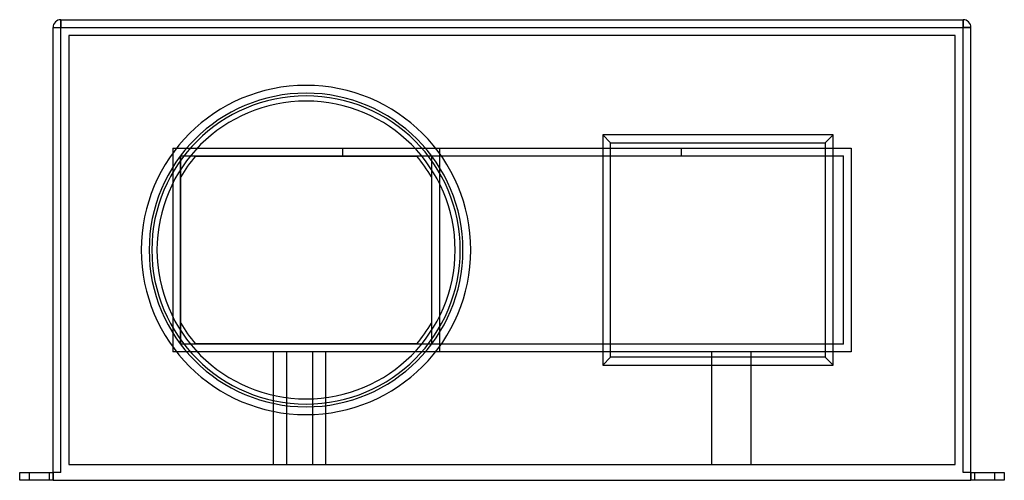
# Model space of a CAD drawing. Header units: millimetres. Extents: x -251 to 251, y -118 to 118.
import ezdxf

# ---------------------------------------------------------------- set-up
doc = ezdxf.new("R2010")
doc.units = ezdxf.units.MM
doc.layers.add('HIDDEN', color=7, linetype='Continuous')
doc.layers.add('THICK', color=7, linetype='Continuous')

msp = doc.modelspace()

# ---------------------------------------------------------------- linework, layer by layer
at = {"layer": 'HIDDEN'}
for p, q in [((-230, 117.5), (-230, 117.5)), ((-230, 117.5), (-230, 113.5)), ((230, 117.5), (230, 113.5)), ((230, 117.5), (230, 117.5)), ((-234, 113.5), (-234, 113.5)), ((-234, 113.5), (-230, 113.5)), ((-230, 113.5), (230, 113.5)), ((-230, -113.5), (-230, 113.5)), ((230, 113.5), (234, 113.5)), ((230, -113.5), (230, 113.5)), ((234, 113.5), (234, 113.5)), ((-226, 109.5), (-226, -109.5)), ((226, 109.5), (-226, 109.5)), ((-226, 109.5), (-226, 109.5)), ((226, -109.5), (226, 109.5)), ((226, 109.5), (226, 109.5)), ((46.25, 58.75), (50.25, 54.75)), ((46.25, 58.75), (46.25, 58.75)), ((163.75, 58.75), (46.25, 58.75)), ((46.25, 58.75), (46.25, -58.75)), ((163.75, 58.75), (159.75, 54.75)), ((163.75, 58.75), (163.75, 58.75)), ((163.75, -58.75), (163.75, 58.75)), ((-173, 52), (-160.43, 52)), ((-173, 52), (-173, 33.94)), ((-173, 52), (-173, 52)), ((-86.5, 52), (-86.5, 48)), ((-49.57, 52), (173, 52)), ((-37, 52), (-37, 52)), ((-37, 52), (-37, -52)), ((50.25, -54.75), (50.25, 54.75)), ((50.25, 54.75), (159.75, 54.75)), ((86.5, 48), (86.5, 52)), ((159.75, 54.75), (159.75, -54.75)), ((173, 52), (173, -52)), ((-169, 48), (169, 48)), ((-169, -48), (-169, 48)), ((-169, 48), (-169, 48)), ((-169, 48), (-169, 48)), ((-169, 48), (-169, -48)), ((-161.41, 47.9), (-161.41, 47.9)), ((-161.41, 47.9), (-48.59, 47.9)), ((-48.59, 47.9), (-48.59, 47.9)), ((-41, 48), (-41, 48)), ((-41, 48), (-41, -48)), ((169, -48), (169, 48)), ((-168.9, 37.32), (-168.9, 37.32)), ((-168.9, -37.32), (-168.9, 37.32)), ((-41.1, 37.32), (-41.1, 37.32)), ((-41.1, 37.32), (-41.1, -37.32)), ((-173, -33.94), (-173, -52)), ((-168.9, -37.32), (-168.9, -37.32)), ((-41.1, -37.32), (-41.1, -37.32)), ((169, -48), (-169, -48)), ((-169, -48), (-169, -48)), ((-169, -48), (-169, -48)), ((-161.41, -47.9), (-161.41, -47.9)), ((-48.59, -47.9), (-161.41, -47.9)), ((-48.59, -47.9), (-48.59, -47.9)), ((-41, -48), (-41, -48)), ((-160.43, -52), (-173, -52)), ((-173, -52), (-173, -52)), ((-115, -52), (-115, -109.5)), ((173, -52), (-49.57, -52)), ((-37, -52), (-37, -52)), ((46.25, -58.75), (50.25, -54.75)), ((159.75, -54.75), (50.25, -54.75)), ((101.72, -52), (101.72, -109.5)), ((101.72, -52), (101.72, -109.5)), ((121.72, -52), (121.72, -109.5)), ((121.72, -52), (121.72, -109.5)), ((163.75, -58.75), (159.75, -54.75)), ((46.25, -58.75), (163.75, -58.75)), ((46.25, -58.75), (46.25, -58.75)), ((163.75, -58.75), (163.75, -58.75)), ((-121.72, -74.14), (-121.72, -109.5)), ((-101.72, -75.93), (-101.72, -109.5)), ((-95, -109.5), (-95, -75.34)), ((-226, -109.5), (226, -109.5)), ((-226, -109.5), (-226, -109.5)), ((226, -109.5), (226, -109.5)), ((-251, -113.5), (-251, -113.5)), ((-246, -117.5), (-246, -113.5)), ((-246, -117.5), (-246, -113.5)), ((-236, -113.5), (-236, -117.5)), ((-236, -113.5), (-236, -117.5)), ((-234, -113.5), (-234, -113.5)), ((-234, -117.5), (-234, -113.5)), ((234, -113.5), (234, -113.5)), ((234, -113.5), (234, -117.5)), ((236, -117.5), (236, -113.5)), ((236, -117.5), (236, -113.5)), ((246, -113.5), (246, -117.5)), ((246, -113.5), (246, -117.5)), ((251, -113.5), (251, -113.5)), ((-251, -117.5), (-251, -117.5)), ((251, -117.5), (251, -117.5))]:
    msp.add_line(p, q, dxfattribs=at)
for radius, start, end in [(78.62, 90, 270), (78.62, 0, 90), (74, 139.6618, 149.7134), (74, 30.2866, 40.3381), (78.62, 270, 0), (74, 210.2866, 220.3382), (74, 319.6619, 329.7134)]:
    msp.add_arc((-105, 0), radius, start, end, dxfattribs=at)
at = {"layer": 'THICK'}
for p, q in [((-230, 113.5), (-230, 117.5)), ((-230, 117.5), (230, 117.5)), ((230, 113.5), (230, 117.5)), ((-234, 113.5), (-230, 113.5)), ((-234, -113.5), (-234, 113.5)), ((-230, 113.5), (230, 113.5)), ((-230, -113.5), (-230, 113.5)), ((230, -113.5), (230, 113.5)), ((234, 113.5), (230, 113.5)), ((234, -113.5), (234, 113.5)), ((-160.43, 52), (-49.57, 52)), ((-173, 33.94), (-173, -33.94)), ((-49.57, -52), (-160.43, -52)), ((-121.72, -52), (-121.72, -74.14)), ((-101.72, -52), (-101.72, -75.93)), ((-95, -75.34), (-95, -52)), ((-251, -113.5), (-234, -113.5)), ((-251, -117.5), (-251, -113.5)), ((-230, -113.5), (-234, -113.5)), ((-234, -113.5), (-234, -117.5)), ((234, -113.5), (230, -113.5)), ((234, -117.5), (234, -113.5)), ((234, -113.5), (251, -113.5)), ((251, -113.5), (251, -117.5)), ((-234, -117.5), (-251, -117.5)), ((-234, -117.5), (234, -117.5)), ((251, -117.5), (234, -117.5))]:
    msp.add_line(p, q, dxfattribs=at)
for centre, radius, start, end in [((-230, 113.5), 4, 90, 180), ((230, 113.5), 4, 0, 90), ((-105, 0), 84, 0, 180), ((-105, 0), 80, 90, 180), ((-105, 0), 78.62, 90, 180), ((-105, 0), 76, 0, 180), ((-105, 0), 80, 0, 90), ((-105, 0), 78.62, 270, 90), ((-105, 0), 84, 180, 0), ((-105, 0), 78.62, 180, 270), ((-105, 0), 76, 180, 0), ((-105, 0), 80, 180, 270), ((-105, 0), 80, 270, 0)]:
    msp.add_arc(centre, radius, start, end, dxfattribs=at)

doc.saveas('drawing.dxf')
